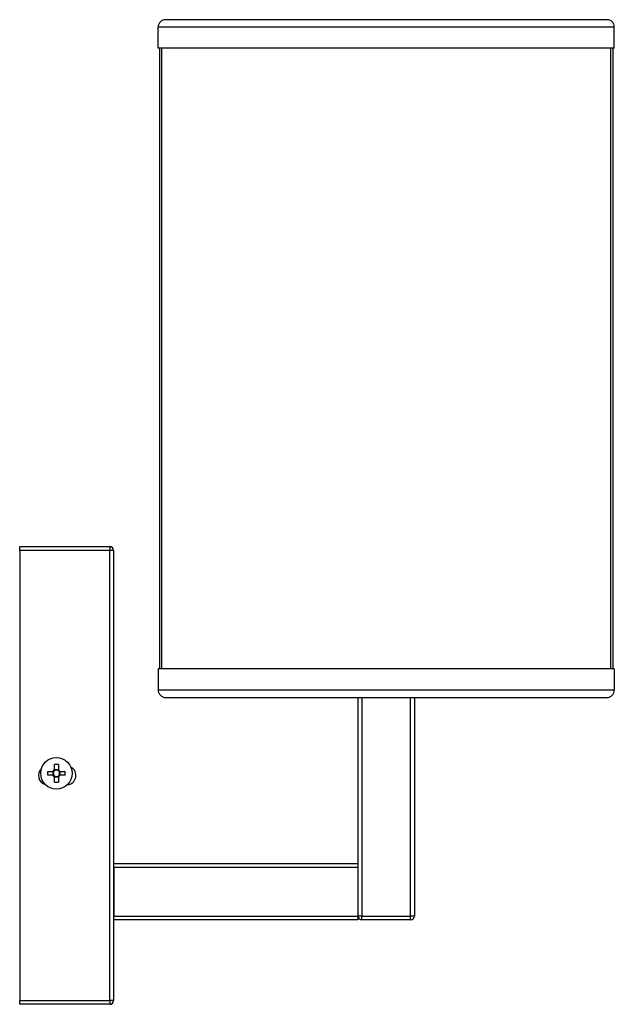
# Model space of a CAD drawing. Header units: millimetres. Extents: x 152 to 823, y 150 to 701.
# Tile 1 of 2: x 152 to 311, y 150 to 412. Entities that reach past the tile are written whole.
import ezdxf

# ---------------------------------------------------------------- set-up
doc = ezdxf.new("R2010")
doc.units = ezdxf.units.MM

msp = doc.modelspace()

# ---------------------------------------------------------------- linework, layer by layer
at = {"color": 7, "linetype": 'Continuous', "lineweight": 25}
for p, q in [((308.93, 412.44), (191.31, 412.44)), ((310.92, 410.46), (189.32, 410.46)), ((189.32, 404.84), (189.32, 410.46)), ((310.92, 404.84), (310.92, 410.46)), ((310.92, 404.84), (189.32, 404.84)), ((189.74, 239.36), (189.74, 404.84)), ((310.5, 404.84), (310.5, 239.36)), ((152.42, 271.98), (176.42, 271.98)), ((152.42, 270.98), (152.42, 271.98)), ((176.42, 270.98), (152.42, 270.98)), ((152.42, 270.98), (152.42, 150.98)), ((176.42, 271.98), (176.42, 270.98)), ((176.42, 150.98), (176.42, 270.98)), ((177.42, 270.98), (176.42, 270.98)), ((177.42, 270.98), (177.42, 150.98)), ((310.92, 239.36), (189.32, 239.36)), ((189.32, 239.36), (189.32, 233.74)), ((310.92, 239.36), (310.92, 233.74)), ((310.92, 233.74), (189.32, 233.74)), ((191.31, 231.75), (308.93, 231.75)), ((242.62, 173.48), (242.62, 231.48)), ((257.62, 231.48), (257.62, 173.48)), ((161.7, 212.48), (161.7, 213.89)), ((162.73, 213.89), (162.73, 212.48)), ((159.88, 212.06), (161.29, 212.06)), ((161.29, 211.03), (159.88, 211.03)), ((161.27, 212.06), (161.27, 211.03)), ((162.73, 212.5), (161.7, 212.5)), ((161.7, 209.2), (161.7, 210.62)), ((161.7, 210.59), (162.73, 210.59)), ((162.73, 210.62), (162.73, 209.2)), ((163.15, 212.06), (164.56, 212.06)), ((164.56, 211.03), (163.15, 211.03)), ((163.17, 211.03), (163.17, 212.06)), ((177.52, 187.48), (242.52, 187.48)), ((177.52, 186.48), (177.52, 187.48)), ((242.52, 186.48), (177.52, 186.48)), ((177.52, 186.48), (177.52, 173.48)), ((242.52, 187.48), (242.52, 186.48)), ((242.52, 186.48), (242.52, 173.48)), ((177.52, 173.48), (242.52, 173.48)), ((177.52, 172.48), (177.52, 173.48)), ((242.52, 173.48), (242.52, 172.48)), ((243.62, 173.48), (242.62, 173.48)), ((243.62, 172.48), (243.62, 173.48)), ((243.62, 173.48), (256.62, 173.48)), ((256.62, 172.48), (256.62, 173.48)), ((257.62, 173.48), (256.62, 173.48)), ((242.52, 172.48), (177.52, 172.48)), ((256.62, 172.48), (243.62, 172.48)), ((152.42, 150.98), (176.42, 150.98)), ((152.42, 149.98), (152.42, 150.98)), ((176.42, 149.98), (152.42, 149.98)), ((176.42, 150.98), (176.42, 149.98)), ((177.42, 150.98), (176.42, 150.98))]:
    msp.add_line(p, q, dxfattribs=at)
at = {"color": 8, "linetype": 'Continuous', "lineweight": 25}
for p, q in [((190.24, 404.84), (190.24, 239.36)), ((310, 239.36), (310, 404.84)), ((243.62, 231.75), (243.62, 173.48)), ((256.62, 173.48), (256.62, 231.75))]:
    msp.add_line(p, q, dxfattribs=at)
at = {"color": 7, "linetype": 'Continuous', "lineweight": 25}
msp.add_circle((162.22, 211.55), 4.2, dxfattribs=at)
for centre, radius, start, end in [((191.31, 410.46), 1.98, 90, 180), ((308.93, 410.46), 1.98, 0, 90), ((176.42, 270.98), 1, 0, 90), ((191.31, 233.74), 1.98, 180, 270), ((308.93, 233.74), 1.98, 270, 0), ((243.62, 231.48), 1, 164.0034, 180), ((256.62, 231.48), 1, 0, 15.9966), ((159.92, 210.98), 2.5, 133.1079, 254.7862), ((162.22, 193.47), 20.42, 88.5551, 91.4449), ((164.92, 210.98), 2.5, 273.9266, 62.1833), ((180.29, 211.55), 20.42, 178.5551, 181.4449), ((162.22, 211.55), 1.06, 118.9629, 151.0371), ((162.22, 211.55), 1.06, 208.9629, 241.0371), ((162.22, 211.55), 0.851, 142.7589, 217.2411), ((162.22, 211.55), 0.851, 127.2411, 142.7589), ((162.22, 211.55), 0.851, 217.2411, 232.7589), ((162.22, 211.55), 0.851, 52.7589, 127.2411), ((162.22, 211.55), 0.851, 232.7589, 307.2411), ((162.22, 211.55), 1.06, 28.9629, 61.0371), ((162.22, 211.55), 0.851, 37.2411, 52.7589), ((162.22, 211.55), 1.06, 298.9629, 331.0371), ((162.22, 211.55), 0.851, 307.2411, 322.7589), ((162.22, 211.55), 0.851, 322.7589, 37.2411), ((144.15, 211.55), 20.42, 358.5551, 1.4449), ((162.22, 229.62), 20.42, 268.5551, 271.4449), ((243.62, 173.48), 1, 180, 270), ((256.62, 173.48), 1, 270, 0), ((176.42, 150.98), 1, 270, 0)]:
    msp.add_arc(centre, radius, start, end, dxfattribs=at)
for points, knots in [([(161.54, 212.06), (161.52, 212.06), (161.44, 212.06), (161.36, 212.06), (161.3, 212.06), (161.29, 212.06)], [0, 0, 0, 0, 0.244803, 0.881329, 1, 1, 1, 1]), ([(161.29, 211.03), (161.3, 211.03), (161.36, 211.03), (161.44, 211.03), (161.52, 211.03), (161.54, 211.03)], [0, 0, 0, 0, 0.118671, 0.755197, 1, 1, 1, 1]), ([(161.7, 212.48), (161.7, 212.47), (161.7, 212.41), (161.7, 212.32), (161.7, 212.25), (161.7, 212.23)], [0, 0, 0, 0, 0.118671, 0.755197, 1, 1, 1, 1]), ([(161.7, 210.87), (161.7, 210.85), (161.7, 210.77), (161.7, 210.69), (161.7, 210.63), (161.7, 210.62)], [0, 0, 0, 0, 0.244803, 0.881329, 1, 1, 1, 1]), ([(162.73, 212.23), (162.73, 212.25), (162.73, 212.32), (162.73, 212.41), (162.73, 212.47), (162.73, 212.48)], [0, 0, 0, 0, 0.244803, 0.881329, 1, 1, 1, 1]), ([(162.73, 210.62), (162.73, 210.63), (162.73, 210.69), (162.73, 210.77), (162.73, 210.85), (162.73, 210.87)], [0, 0, 0, 0, 0.118671, 0.755197, 1, 1, 1, 1]), ([(163.15, 212.06), (163.14, 212.06), (163.08, 212.06), (163, 212.06), (162.92, 212.06), (162.9, 212.06)], [0, 0, 0, 0, 0.118671, 0.755197, 1, 1, 1, 1]), ([(162.9, 211.03), (162.92, 211.03), (163, 211.03), (163.08, 211.03), (163.14, 211.03), (163.15, 211.03)], [0, 0, 0, 0, 0.244803, 0.881329, 1, 1, 1, 1])]:
    msp.add_open_spline(points, degree=3, knots=knots, dxfattribs=at)

doc.saveas('drawing.dxf')
